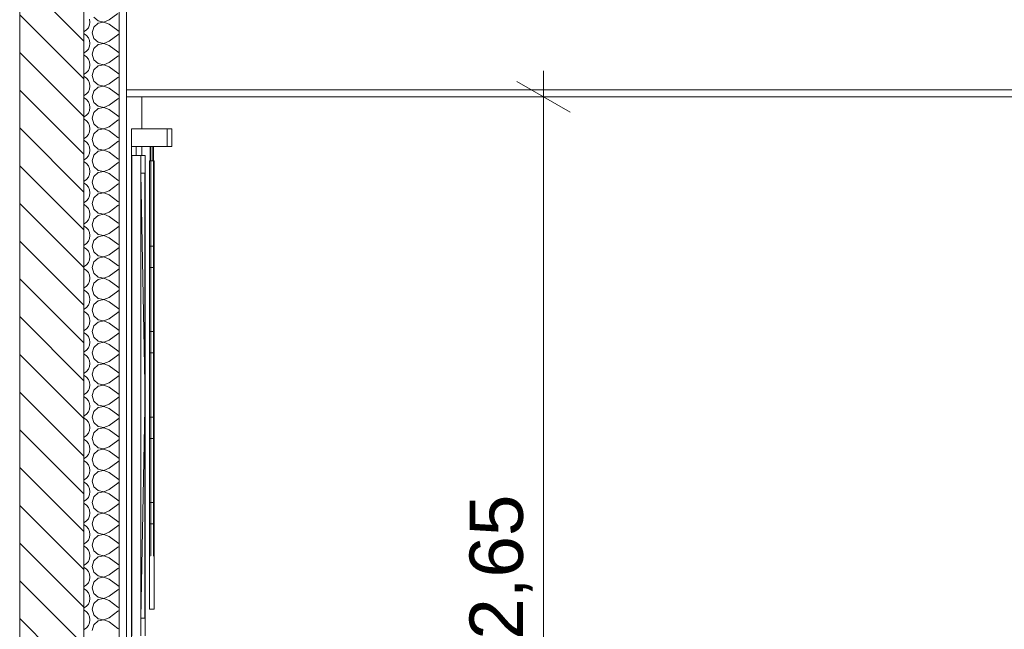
# Model space of a CAD drawing. Header units: millimetres. Extents: x 17009 to 157603, y -19950 to 21829.
# Tile 37 of 208: x 30162 to 32930, y 14673 to 16387. Entities that reach past the tile are written whole.
import ezdxf

# ---------------------------------------------------------------- set-up
doc = ezdxf.new("R2010")
doc.units = ezdxf.units.MM
doc.header["$MEASUREMENT"] = 0
for name, color, linetype in [('01-STR_Murs extérieurs.ARCHI', 7, 'Continuous'), ('01-STR_Murs.ARCHI', 7, 'Continuous'), ('04-SOE_Faux Plafond.ARCHI', 7, 'Continuous'), ('05-INF _ COTATIONS.ARCHI', 7, 'Continuous'), ('06-REP _ EQUIP MOBI _ marché.ARCHI', 7, 'Continuous'), ('Fenêtres Archicad', 7, 'Continuous')]:
    doc.layers.add(name, color=color, linetype=linetype)
doc.styles.add('STYLE_GENERE_1', font='arial.ttf')
doc.dimstyles.new('STYLE_GENERE__1', dxfattribs={"dimtxt": 150, "dimasz": 114, "dimexe": 0.18, "dimexo": 400, "dimgap": 0, "dimtad": 1, "dimlfac": 0.001, "dimzin": 0, "dimdsep": 46, "dimtxsty": 'STYLE_GENERE_1', "dimblk": 'ARROWHEAD_2', "dimblk1": 'ARROWHEAD_2', "dimblk2": 'ARROWHEAD_2', "dimcen": 0.09, "dimclrd": 8, "dimclre": 8, "dimclrt": 8, "dimazin": 0, "dimtfac": 1, "dimtdec": 4, "dimtmove": 0, "dimatfit": 3, "dimfxl": 0, "dimtolj": 1, "dimtzin": 0, "dimarcsym": 0})

# ---------------------------------------------------------------- blocks, each defined once
blk = doc.blocks.new('Élément de coupe_57_1')
at = {"layer": '01-STR_Murs.ARCHI', "color": 7, "linetype": 'Continuous', "lineweight": 5}
for p, q in [((30505.5, 16170), (30505.5, 16080)), ((30505.5, 16030), (30505.5, 16005))]:
    blk.add_line(p, q, dxfattribs=at)
blk = doc.blocks.new('*X73')
at = {"layer": '01-STR_Murs extérieurs.ARCHI', "color": 7, "linetype": 'Continuous', "lineweight": 5}
for p, q in [((30360, 16380), (30358.9, 16388.2)), ((30370.5, 16394.2), (30382.6, 16383.2)), ((30382.6, 16383.2), (30398.7, 16380.1)), ((30398.7, 16380.1), (30414, 16386)), ((30414, 16386), (30438, 16404)), ((30343.4, 16353.2), (30350.2, 16357.9)), ((30350.2, 16357.9), (30355.5, 16364.2)), ((30355.5, 16364.2), (30358.9, 16371.8)), ((30358.9, 16371.8), (30360, 16380)), ((30370.5, 16365.8), (30366, 16350)), ((30382.6, 16376.8), (30370.5, 16365.8)), ((30398.7, 16379.9), (30382.6, 16376.8)), ((30414, 16374), (30398.7, 16379.9)), ((30414, 16374), (30438, 16356)), ((30438, 16356), (30442.5, 16353.5)), ((30342.5, 16352.9), (30343.4, 16353.2)), ((30343.4, 16346.8), (30342.5, 16347.1)), ((30350.2, 16342.1), (30343.4, 16346.8)), ((30355.5, 16335.8), (30350.2, 16342.1)), ((30358.9, 16328.2), (30355.5, 16335.8)), ((30360, 16320), (30358.9, 16328.2)), ((30366, 16350), (30370.5, 16334.2)), ((30370.5, 16334.2), (30382.6, 16323.2)), ((30414, 16326), (30438, 16344)), ((30442.5, 16346.5), (30438, 16344)), ((30350.2, 16297.9), (30355.5, 16304.2)), ((30355.5, 16304.2), (30358.9, 16311.8)), ((30358.9, 16311.8), (30360, 16320)), ((30370.5, 16305.8), (30366, 16290)), ((30382.6, 16316.8), (30370.5, 16305.8)), ((30382.6, 16323.2), (30398.7, 16320.1)), ((30398.7, 16319.9), (30382.6, 16316.8)), ((30398.7, 16320.1), (30414, 16326)), ((30414, 16314), (30398.7, 16319.9)), ((30414, 16314), (30438, 16296)), ((30342.5, 16292.9), (30343.4, 16293.2)), ((30343.4, 16286.8), (30342.5, 16287.1)), ((30343.4, 16293.2), (30350.2, 16297.9)), ((30350.2, 16282.1), (30343.4, 16286.8)), ((30355.5, 16275.8), (30350.2, 16282.1)), ((30358.9, 16268.2), (30355.5, 16275.8)), ((30366, 16290), (30370.5, 16274.2)), ((30370.5, 16274.2), (30382.6, 16263.2)), ((30414, 16266), (30438, 16284)), ((30438, 16296), (30442.5, 16293.5)), ((30442.5, 16286.5), (30438, 16284)), ((30350.2, 16237.9), (30355.5, 16244.2)), ((30355.5, 16244.2), (30358.9, 16251.8)), ((30360, 16260), (30358.9, 16268.2)), ((30358.9, 16251.8), (30360, 16260)), ((30370.5, 16245.8), (30366, 16230)), ((30382.6, 16256.8), (30370.5, 16245.8)), ((30382.6, 16263.2), (30398.7, 16260.1)), ((30398.7, 16259.9), (30382.6, 16256.8)), ((30398.7, 16260.1), (30414, 16266)), ((30414, 16254), (30398.7, 16259.9)), ((30414, 16254), (30438, 16236)), ((30342.5, 16232.9), (30343.4, 16233.2)), ((30343.4, 16226.8), (30342.5, 16227.1)), ((30343.4, 16233.2), (30350.2, 16237.9)), ((30350.2, 16222.1), (30343.4, 16226.8)), ((30355.5, 16215.8), (30350.2, 16222.1)), ((30366, 16230), (30370.5, 16214.2)), ((30414, 16206), (30438, 16224)), ((30438, 16236), (30442.5, 16233.5)), ((30442.5, 16226.5), (30438, 16224)), ((30358.9, 16208.2), (30355.5, 16215.8)), ((30355.5, 16184.2), (30358.9, 16191.8)), ((30360, 16200), (30358.9, 16208.2)), ((30358.9, 16191.8), (30360, 16200)), ((30370.5, 16214.2), (30382.6, 16203.2)), ((30382.6, 16196.8), (30370.5, 16185.8)), ((30382.6, 16203.2), (30398.7, 16200.1)), ((30398.7, 16199.9), (30382.6, 16196.8)), ((30398.7, 16200.1), (30414, 16206)), ((30414, 16194), (30398.7, 16199.9)), ((30414, 16194), (30438, 16176)), ((30342.5, 16172.9), (30343.4, 16173.2)), ((30343.4, 16166.8), (30342.5, 16167.1)), ((30343.4, 16173.2), (30350.2, 16177.9)), ((30350.2, 16162.1), (30343.4, 16166.8)), ((30350.2, 16177.9), (30355.5, 16184.2)), ((30355.5, 16155.8), (30350.2, 16162.1)), ((30370.5, 16185.8), (30366, 16170)), ((30366, 16170), (30370.5, 16154.2)), ((30414, 16146), (30438, 16164)), ((30438, 16176), (30442.5, 16173.5)), ((30442.5, 16166.5), (30438, 16164)), ((30358.9, 16148.2), (30355.5, 16155.8)), ((30360, 16140), (30358.9, 16148.2)), ((30358.9, 16131.8), (30360, 16140)), ((30370.5, 16154.2), (30382.6, 16143.2)), ((30382.6, 16136.8), (30370.5, 16125.8)), ((30382.6, 16143.2), (30398.7, 16140.1)), ((30398.7, 16139.9), (30382.6, 16136.8)), ((30398.7, 16140.1), (30414, 16146)), ((30414, 16134), (30398.7, 16139.9)), ((30414, 16134), (30438, 16116)), ((30342.5, 16112.9), (30343.4, 16113.2)), ((30343.4, 16106.8), (30342.5, 16107.1)), ((30343.4, 16113.2), (30350.2, 16117.9)), ((30350.2, 16102.1), (30343.4, 16106.8)), ((30350.2, 16117.9), (30355.5, 16124.2)), ((30355.5, 16124.2), (30358.9, 16131.8)), ((30370.5, 16125.8), (30366, 16110)), ((30366, 16110), (30370.5, 16094.2)), ((30438, 16116), (30442.5, 16113.5)), ((30442.5, 16106.5), (30438, 16104)), ((30355.5, 16095.8), (30350.2, 16102.1)), ((30358.9, 16088.2), (30355.5, 16095.8)), ((30360, 16080), (30358.9, 16088.2)), ((30358.9, 16071.8), (30360, 16080)), ((30370.5, 16094.2), (30382.6, 16083.2)), ((30382.6, 16083.2), (30398.7, 16080.1)), ((30398.7, 16079.9), (30382.6, 16076.8)), ((30398.7, 16080.1), (30414, 16086)), ((30414, 16074), (30398.7, 16079.9)), ((30414, 16086), (30438, 16104)), ((30342.5, 16052.9), (30343.4, 16053.2)), ((30343.4, 16053.2), (30350.2, 16057.9)), ((30350.2, 16057.9), (30355.5, 16064.2)), ((30355.5, 16064.2), (30358.9, 16071.8)), ((30370.5, 16065.8), (30366, 16050)), ((30366, 16050), (30370.5, 16034.2)), ((30382.6, 16076.8), (30370.5, 16065.8)), ((30414, 16074), (30438, 16056)), ((30438, 16056), (30442.5, 16053.5)), ((30343.4, 16046.8), (30342.5, 16047.1)), ((30350.2, 16042.1), (30343.4, 16046.8)), ((30355.5, 16035.8), (30350.2, 16042.1)), ((30358.9, 16028.2), (30355.5, 16035.8)), ((30360, 16020), (30358.9, 16028.2)), ((30370.5, 16034.2), (30382.6, 16023.2)), ((30382.6, 16023.2), (30398.7, 16020.1)), ((30398.7, 16020.1), (30414, 16026)), ((30414, 16026), (30438, 16044)), ((30442.5, 16046.5), (30438, 16044)), ((30343.4, 15993.2), (30350.2, 15997.9)), ((30350.2, 15997.9), (30355.5, 16004.2)), ((30355.5, 16004.2), (30358.9, 16011.8)), ((30358.9, 16011.8), (30360, 16020)), ((30370.5, 16005.8), (30366, 15990)), ((30382.6, 16016.8), (30370.5, 16005.8)), ((30398.7, 16019.9), (30382.6, 16016.8)), ((30414, 16014), (30398.7, 16019.9)), ((30414, 16014), (30438, 15996)), ((30438, 15996), (30442.5, 15993.5)), ((30342.5, 15992.9), (30343.4, 15993.2)), ((30343.4, 15986.8), (30342.5, 15987.1)), ((30350.2, 15982.1), (30343.4, 15986.8)), ((30355.5, 15975.8), (30350.2, 15982.1)), ((30358.9, 15968.2), (30355.5, 15975.8)), ((30360, 15960), (30358.9, 15968.2)), ((30366, 15990), (30370.5, 15974.2)), ((30370.5, 15974.2), (30382.6, 15963.2)), ((30414, 15966), (30438, 15984)), ((30442.5, 15986.5), (30438, 15984)), ((30350.2, 15937.9), (30355.5, 15944.2)), ((30355.5, 15944.2), (30358.9, 15951.8)), ((30358.9, 15951.8), (30360, 15960)), ((30370.5, 15945.8), (30366, 15930)), ((30382.6, 15956.8), (30370.5, 15945.8)), ((30382.6, 15963.2), (30398.7, 15960.1)), ((30398.7, 15959.9), (30382.6, 15956.8)), ((30398.7, 15960.1), (30414, 15966)), ((30414, 15954), (30398.7, 15959.9)), ((30414, 15954), (30438, 15936)), ((30342.5, 15932.9), (30343.4, 15933.2)), ((30343.4, 15926.8), (30342.5, 15927.1)), ((30343.4, 15933.2), (30350.2, 15937.9)), ((30350.2, 15922.1), (30343.4, 15926.8)), ((30355.5, 15915.8), (30350.2, 15922.1)), ((30358.9, 15908.2), (30355.5, 15915.8)), ((30366, 15930), (30370.5, 15914.2)), ((30370.5, 15914.2), (30382.6, 15903.2)), ((30414, 15906), (30438, 15924)), ((30438, 15936), (30442.5, 15933.5)), ((30442.5, 15926.5), (30438, 15924)), ((30350.2, 15877.9), (30355.5, 15884.2)), ((30355.5, 15884.2), (30358.9, 15891.8)), ((30360, 15900), (30358.9, 15908.2)), ((30358.9, 15891.8), (30360, 15900)), ((30370.5, 15885.8), (30366, 15870)), ((30382.6, 15896.8), (30370.5, 15885.8)), ((30382.6, 15903.2), (30398.7, 15900.1)), ((30398.7, 15899.9), (30382.6, 15896.8)), ((30398.7, 15900.1), (30414, 15906)), ((30414, 15894), (30398.7, 15899.9)), ((30414, 15894), (30438, 15876)), ((30342.5, 15872.9), (30343.4, 15873.2)), ((30343.4, 15866.8), (30342.5, 15867.1)), ((30343.4, 15873.2), (30350.2, 15877.9)), ((30350.2, 15862.1), (30343.4, 15866.8)), ((30355.5, 15855.8), (30350.2, 15862.1)), ((30366, 15870), (30370.5, 15854.2)), ((30414, 15846), (30438, 15864)), ((30438, 15876), (30442.5, 15873.5)), ((30442.5, 15866.5), (30438, 15864)), ((30358.9, 15848.2), (30355.5, 15855.8)), ((30355.5, 15824.2), (30358.9, 15831.8)), ((30360, 15840), (30358.9, 15848.2)), ((30358.9, 15831.8), (30360, 15840)), ((30370.5, 15854.2), (30382.6, 15843.2)), ((30382.6, 15836.8), (30370.5, 15825.8)), ((30382.6, 15843.2), (30398.7, 15840.1)), ((30398.7, 15839.9), (30382.6, 15836.8)), ((30398.7, 15840.1), (30414, 15846)), ((30414, 15834), (30398.7, 15839.9)), ((30414, 15834), (30438, 15816)), ((30342.5, 15812.9), (30343.4, 15813.2)), ((30343.4, 15806.8), (30342.5, 15807.1)), ((30343.4, 15813.2), (30350.2, 15817.9)), ((30350.2, 15802.1), (30343.4, 15806.8)), ((30350.2, 15817.9), (30355.5, 15824.2)), ((30355.5, 15795.8), (30350.2, 15802.1)), ((30370.5, 15825.8), (30366, 15810)), ((30366, 15810), (30370.5, 15794.2)), ((30414, 15786), (30438, 15804)), ((30438, 15816), (30442.5, 15813.5)), ((30442.5, 15806.5), (30438, 15804)), ((30358.9, 15788.2), (30355.5, 15795.8)), ((30360, 15780), (30358.9, 15788.2)), ((30358.9, 15771.8), (30360, 15780)), ((30370.5, 15794.2), (30382.6, 15783.2)), ((30382.6, 15776.8), (30370.5, 15765.8)), ((30382.6, 15783.2), (30398.7, 15780.1)), ((30398.7, 15779.9), (30382.6, 15776.8)), ((30398.7, 15780.1), (30414, 15786)), ((30414, 15774), (30398.7, 15779.9)), ((30414, 15774), (30438, 15756)), ((30342.5, 15752.9), (30343.4, 15753.2)), ((30343.4, 15746.8), (30342.5, 15747.1)), ((30343.4, 15753.2), (30350.2, 15757.9)), ((30350.2, 15742.1), (30343.4, 15746.8)), ((30350.2, 15757.9), (30355.5, 15764.2)), ((30355.5, 15764.2), (30358.9, 15771.8)), ((30370.5, 15765.8), (30366, 15750)), ((30366, 15750), (30370.5, 15734.2)), ((30438, 15756), (30442.5, 15753.5)), ((30442.5, 15746.5), (30438, 15744)), ((30355.5, 15735.8), (30350.2, 15742.1)), ((30358.9, 15728.2), (30355.5, 15735.8)), ((30360, 15720), (30358.9, 15728.2)), ((30358.9, 15711.8), (30360, 15720)), ((30370.5, 15734.2), (30382.6, 15723.2)), ((30382.6, 15723.2), (30398.7, 15720.1)), ((30398.7, 15719.9), (30382.6, 15716.8)), ((30398.7, 15720.1), (30414, 15726)), ((30414, 15714), (30398.7, 15719.9)), ((30414, 15726), (30438, 15744)), ((30342.5, 15692.9), (30343.4, 15693.2)), ((30343.4, 15693.2), (30350.2, 15697.9)), ((30350.2, 15697.9), (30355.5, 15704.2)), ((30355.5, 15704.2), (30358.9, 15711.8)), ((30370.5, 15705.8), (30366, 15690)), ((30382.6, 15716.8), (30370.5, 15705.8)), ((30414, 15714), (30438, 15696)), ((30438, 15696), (30442.5, 15693.5)), ((30343.4, 15686.8), (30342.5, 15687.1)), ((30350.2, 15682.1), (30343.4, 15686.8)), ((30355.5, 15675.8), (30350.2, 15682.1)), ((30358.9, 15668.2), (30355.5, 15675.8)), ((30360, 15660), (30358.9, 15668.2)), ((30366, 15690), (30370.5, 15674.2)), ((30370.5, 15674.2), (30382.6, 15663.2)), ((30382.6, 15663.2), (30398.7, 15660.1)), ((30398.7, 15660.1), (30414, 15666)), ((30414, 15666), (30438, 15684)), ((30442.5, 15686.5), (30438, 15684)), ((30343.4, 15633.2), (30350.2, 15637.9)), ((30350.2, 15637.9), (30355.5, 15644.2)), ((30355.5, 15644.2), (30358.9, 15651.8)), ((30358.9, 15651.8), (30360, 15660)), ((30370.5, 15645.8), (30366, 15630)), ((30382.6, 15656.8), (30370.5, 15645.8)), ((30398.7, 15659.9), (30382.6, 15656.8)), ((30414, 15654), (30398.7, 15659.9)), ((30414, 15654), (30438, 15636)), ((30438, 15636), (30442.5, 15633.5)), ((30342.5, 15632.9), (30343.4, 15633.2)), ((30343.4, 15626.8), (30342.5, 15627.1)), ((30350.2, 15622.1), (30343.4, 15626.8)), ((30355.5, 15615.8), (30350.2, 15622.1)), ((30358.9, 15608.2), (30355.5, 15615.8)), ((30360, 15600), (30358.9, 15608.2)), ((30366, 15630), (30370.5, 15614.2)), ((30370.5, 15614.2), (30382.6, 15603.2)), ((30414, 15606), (30438, 15624)), ((30442.5, 15626.5), (30438, 15624)), ((30350.2, 15577.9), (30355.5, 15584.2)), ((30355.5, 15584.2), (30358.9, 15591.8)), ((30358.9, 15591.8), (30360, 15600)), ((30370.5, 15585.8), (30366, 15570)), ((30382.6, 15596.8), (30370.5, 15585.8)), ((30382.6, 15603.2), (30398.7, 15600.1)), ((30398.7, 15599.9), (30382.6, 15596.8)), ((30398.7, 15600.1), (30414, 15606)), ((30414, 15594), (30398.7, 15599.9)), ((30414, 15594), (30438, 15576)), ((30342.5, 15572.9), (30343.4, 15573.2)), ((30343.4, 15566.8), (30342.5, 15567.1)), ((30343.4, 15573.2), (30350.2, 15577.9)), ((30350.2, 15562.1), (30343.4, 15566.8)), ((30355.5, 15555.8), (30350.2, 15562.1)), ((30358.9, 15548.2), (30355.5, 15555.8)), ((30366, 15570), (30370.5, 15554.2)), ((30370.5, 15554.2), (30382.6, 15543.2)), ((30414, 15546), (30438, 15564)), ((30438, 15576), (30442.5, 15573.5)), ((30442.5, 15566.5), (30438, 15564)), ((30350.2, 15517.9), (30355.5, 15524.2)), ((30355.5, 15524.2), (30358.9, 15531.8)), ((30360, 15540), (30358.9, 15548.2)), ((30358.9, 15531.8), (30360, 15540)), ((30370.5, 15525.8), (30366, 15510)), ((30382.6, 15536.8), (30370.5, 15525.8)), ((30382.6, 15543.2), (30398.7, 15540.1)), ((30398.7, 15539.9), (30382.6, 15536.8)), ((30398.7, 15540.1), (30414, 15546)), ((30414, 15534), (30398.7, 15539.9)), ((30414, 15534), (30438, 15516)), ((30342.5, 15512.9), (30343.4, 15513.2)), ((30343.4, 15506.8), (30342.5, 15507.1)), ((30343.4, 15513.2), (30350.2, 15517.9)), ((30350.2, 15502.1), (30343.4, 15506.8)), ((30355.5, 15495.8), (30350.2, 15502.1)), ((30366, 15510), (30370.5, 15494.2)), ((30414, 15486), (30438, 15504)), ((30438, 15516), (30442.5, 15513.5)), ((30442.5, 15506.5), (30438, 15504)), ((30358.9, 15488.2), (30355.5, 15495.8)), ((30355.5, 15464.2), (30358.9, 15471.8)), ((30360, 15480), (30358.9, 15488.2)), ((30358.9, 15471.8), (30360, 15480)), ((30370.5, 15494.2), (30382.6, 15483.2)), ((30382.6, 15476.8), (30370.5, 15465.8)), ((30382.6, 15483.2), (30398.7, 15480.1)), ((30398.7, 15479.9), (30382.6, 15476.8)), ((30398.7, 15480.1), (30414, 15486)), ((30414, 15474), (30398.7, 15479.9)), ((30414, 15474), (30438, 15456)), ((30342.5, 15452.9), (30343.4, 15453.2)), ((30343.4, 15446.8), (30342.5, 15447.1)), ((30343.4, 15453.2), (30350.2, 15457.9)), ((30350.2, 15442.1), (30343.4, 15446.8)), ((30350.2, 15457.9), (30355.5, 15464.2)), ((30355.5, 15435.8), (30350.2, 15442.1)), ((30370.5, 15465.8), (30366, 15450)), ((30366, 15450), (30370.5, 15434.2)), ((30414, 15426), (30438, 15444)), ((30438, 15456), (30442.5, 15453.5)), ((30442.5, 15446.5), (30438, 15444)), ((30358.9, 15428.2), (30355.5, 15435.8)), ((30360, 15420), (30358.9, 15428.2)), ((30358.9, 15411.8), (30360, 15420)), ((30370.5, 15434.2), (30382.6, 15423.2)), ((30382.6, 15416.8), (30370.5, 15405.8)), ((30382.6, 15423.2), (30398.7, 15420.1)), ((30398.7, 15419.9), (30382.6, 15416.8)), ((30398.7, 15420.1), (30414, 15426)), ((30414, 15414), (30398.7, 15419.9)), ((30414, 15414), (30438, 15396)), ((30342.5, 15392.9), (30343.4, 15393.2)), ((30343.4, 15386.8), (30342.5, 15387.1)), ((30343.4, 15393.2), (30350.2, 15397.9)), ((30350.2, 15382.1), (30343.4, 15386.8)), ((30350.2, 15397.9), (30355.5, 15404.2)), ((30355.5, 15404.2), (30358.9, 15411.8)), ((30370.5, 15405.8), (30366, 15390)), ((30366, 15390), (30370.5, 15374.2)), ((30438, 15396), (30442.5, 15393.5)), ((30442.5, 15386.5), (30438, 15384)), ((30355.5, 15375.8), (30350.2, 15382.1)), ((30358.9, 15368.2), (30355.5, 15375.8)), ((30360, 15360), (30358.9, 15368.2)), ((30358.9, 15351.8), (30360, 15360)), ((30370.5, 15374.2), (30382.6, 15363.2)), ((30382.6, 15363.2), (30398.7, 15360.1)), ((30398.7, 15359.9), (30382.6, 15356.8)), ((30398.7, 15360.1), (30414, 15366)), ((30414, 15354), (30398.7, 15359.9)), ((30414, 15366), (30438, 15384)), ((30342.5, 15332.9), (30343.4, 15333.2)), ((30343.4, 15333.2), (30350.2, 15337.9)), ((30350.2, 15337.9), (30355.5, 15344.2)), ((30355.5, 15344.2), (30358.9, 15351.8)), ((30370.5, 15345.8), (30366, 15330)), ((30382.6, 15356.8), (30370.5, 15345.8)), ((30414, 15354), (30438, 15336)), ((30438, 15336), (30442.5, 15333.5)), ((30343.4, 15326.8), (30342.5, 15327.1)), ((30350.2, 15322.1), (30343.4, 15326.8)), ((30355.5, 15315.8), (30350.2, 15322.1)), ((30358.9, 15308.2), (30355.5, 15315.8)), ((30360, 15300), (30358.9, 15308.2)), ((30366, 15330), (30370.5, 15314.2)), ((30370.5, 15314.2), (30382.6, 15303.2)), ((30382.6, 15303.2), (30398.7, 15300.1)), ((30398.7, 15300.1), (30414, 15306)), ((30414, 15306), (30438, 15324)), ((30442.5, 15326.5), (30438, 15324)), ((30343.4, 15273.2), (30350.2, 15277.9)), ((30350.2, 15277.9), (30355.5, 15284.2)), ((30355.5, 15284.2), (30358.9, 15291.8)), ((30358.9, 15291.8), (30360, 15300)), ((30370.5, 15285.8), (30366, 15270)), ((30382.6, 15296.8), (30370.5, 15285.8)), ((30398.7, 15299.9), (30382.6, 15296.8)), ((30414, 15294), (30398.7, 15299.9)), ((30414, 15294), (30438, 15276)), ((30438, 15276), (30442.5, 15273.5)), ((30342.5, 15272.9), (30343.4, 15273.2)), ((30343.4, 15266.8), (30342.5, 15267.1)), ((30350.2, 15262.1), (30343.4, 15266.8)), ((30355.5, 15255.8), (30350.2, 15262.1)), ((30358.9, 15248.2), (30355.5, 15255.8)), ((30360, 15240), (30358.9, 15248.2)), ((30366, 15270), (30370.5, 15254.2)), ((30370.5, 15254.2), (30382.6, 15243.2)), ((30414, 15246), (30438, 15264)), ((30442.5, 15266.5), (30438, 15264)), ((30350.2, 15217.9), (30355.5, 15224.2)), ((30355.5, 15224.2), (30358.9, 15231.8)), ((30358.9, 15231.8), (30360, 15240)), ((30370.5, 15225.8), (30366, 15210)), ((30382.6, 15236.8), (30370.5, 15225.8)), ((30382.6, 15243.2), (30398.7, 15240.1)), ((30398.7, 15239.9), (30382.6, 15236.8)), ((30398.7, 15240.1), (30414, 15246)), ((30414, 15234), (30398.7, 15239.9)), ((30414, 15234), (30438, 15216)), ((30342.5, 15212.9), (30343.4, 15213.2)), ((30343.4, 15206.8), (30342.5, 15207.1)), ((30343.4, 15213.2), (30350.2, 15217.9)), ((30350.2, 15202.1), (30343.4, 15206.8)), ((30355.5, 15195.8), (30350.2, 15202.1)), ((30358.9, 15188.2), (30355.5, 15195.8)), ((30366, 15210), (30370.5, 15194.2)), ((30370.5, 15194.2), (30382.6, 15183.2)), ((30414, 15186), (30438, 15204)), ((30438, 15216), (30442.5, 15213.5)), ((30442.5, 15206.5), (30438, 15204)), ((30355.5, 15164.2), (30358.9, 15171.8)), ((30360, 15180), (30358.9, 15188.2)), ((30358.9, 15171.8), (30360, 15180)), ((30370.5, 15165.8), (30366, 15150)), ((30382.6, 15176.8), (30370.5, 15165.8)), ((30382.6, 15183.2), (30398.7, 15180.1)), ((30398.7, 15179.9), (30382.6, 15176.8)), ((30398.7, 15180.1), (30414, 15186)), ((30414, 15174), (30398.7, 15179.9)), ((30414, 15174), (30438, 15156)), ((30342.5, 15152.9), (30343.4, 15153.2)), ((30343.4, 15146.8), (30342.5, 15147.1)), ((30343.4, 15153.2), (30350.2, 15157.9)), ((30350.2, 15142.1), (30343.4, 15146.8)), ((30350.2, 15157.9), (30355.5, 15164.2)), ((30355.5, 15135.8), (30350.2, 15142.1)), ((30366, 15150), (30370.5, 15134.2)), ((30414, 15126), (30438, 15144)), ((30438, 15156), (30442.5, 15153.5)), ((30442.5, 15146.5), (30438, 15144)), ((30358.9, 15128.2), (30355.5, 15135.8)), ((30355.5, 15104.2), (30358.9, 15111.8)), ((30360, 15120), (30358.9, 15128.2)), ((30358.9, 15111.8), (30360, 15120)), ((30370.5, 15134.2), (30382.6, 15123.2)), ((30382.6, 15116.8), (30370.5, 15105.8)), ((30382.6, 15123.2), (30398.7, 15120.1)), ((30398.7, 15119.9), (30382.6, 15116.8)), ((30398.7, 15120.1), (30414, 15126)), ((30414, 15114), (30398.7, 15119.9)), ((30414, 15114), (30438, 15096)), ((30342.5, 15092.9), (30343.4, 15093.2)), ((30343.4, 15086.8), (30342.5, 15087.1)), ((30343.4, 15093.2), (30350.2, 15097.9)), ((30350.2, 15082.1), (30343.4, 15086.8)), ((30350.2, 15097.9), (30355.5, 15104.2)), ((30355.5, 15075.8), (30350.2, 15082.1)), ((30370.5, 15105.8), (30366, 15090)), ((30366, 15090), (30370.5, 15074.2)), ((30414, 15066), (30438, 15084)), ((30438, 15096), (30442.5, 15093.5)), ((30442.5, 15086.5), (30438, 15084)), ((30358.9, 15068.2), (30355.5, 15075.8)), ((30360, 15060), (30358.9, 15068.2)), ((30358.9, 15051.8), (30360, 15060)), ((30370.5, 15074.2), (30382.6, 15063.2)), ((30382.6, 15056.8), (30370.5, 15045.8)), ((30382.6, 15063.2), (30398.7, 15060.1)), ((30398.7, 15059.9), (30382.6, 15056.8)), ((30398.7, 15060.1), (30414, 15066)), ((30414, 15054), (30398.7, 15059.9)), ((30414, 15054), (30438, 15036)), ((30342.5, 15032.9), (30343.4, 15033.2)), ((30343.4, 15026.8), (30342.5, 15027.1)), ((30343.4, 15033.2), (30350.2, 15037.9)), ((30350.2, 15022.1), (30343.4, 15026.8)), ((30350.2, 15037.9), (30355.5, 15044.2)), ((30355.5, 15044.2), (30358.9, 15051.8)), ((30370.5, 15045.8), (30366, 15030)), ((30366, 15030), (30370.5, 15014.2)), ((30438, 15036), (30442.5, 15033.5)), ((30442.5, 15026.5), (30438, 15024)), ((30355.5, 15015.8), (30350.2, 15022.1)), ((30358.9, 15008.2), (30355.5, 15015.8)), ((30360, 15000), (30358.9, 15008.2)), ((30358.9, 14991.8), (30360, 15000)), ((30370.5, 15014.2), (30382.6, 15003.2)), ((30382.6, 15003.2), (30398.7, 15000.1)), ((30398.7, 14999.9), (30382.6, 14996.8)), ((30398.7, 15000.1), (30414, 15006)), ((30414, 14994), (30398.7, 14999.9)), ((30414, 15006), (30438, 15024)), ((30342.5, 14972.9), (30343.4, 14973.2)), ((30343.4, 14973.2), (30350.2, 14977.9)), ((30350.2, 14977.9), (30355.5, 14984.2)), ((30355.5, 14984.2), (30358.9, 14991.8)), ((30370.5, 14985.8), (30366, 14970)), ((30382.6, 14996.8), (30370.5, 14985.8)), ((30414, 14994), (30438, 14976)), ((30438, 14976), (30442.5, 14973.5)), ((30343.4, 14966.8), (30342.5, 14967.1)), ((30350.2, 14962.1), (30343.4, 14966.8)), ((30355.5, 14955.8), (30350.2, 14962.1)), ((30358.9, 14948.2), (30355.5, 14955.8)), ((30360, 14940), (30358.9, 14948.2)), ((30366, 14970), (30370.5, 14954.2)), ((30370.5, 14954.2), (30382.6, 14943.2)), ((30382.6, 14943.2), (30398.7, 14940.1)), ((30398.7, 14940.1), (30414, 14946)), ((30414, 14946), (30438, 14964)), ((30442.5, 14966.5), (30438, 14964)), ((30343.4, 14913.2), (30350.2, 14917.9)), ((30350.2, 14917.9), (30355.5, 14924.2)), ((30355.5, 14924.2), (30358.9, 14931.8)), ((30358.9, 14931.8), (30360, 14940)), ((30370.5, 14925.8), (30366, 14910)), ((30382.6, 14936.8), (30370.5, 14925.8)), ((30398.7, 14939.9), (30382.6, 14936.8)), ((30414, 14934), (30398.7, 14939.9)), ((30414, 14934), (30438, 14916)), ((30438, 14916), (30442.5, 14913.5)), ((30342.5, 14912.9), (30343.4, 14913.2)), ((30343.4, 14906.8), (30342.5, 14907.1)), ((30350.2, 14902.1), (30343.4, 14906.8)), ((30355.5, 14895.8), (30350.2, 14902.1)), ((30358.9, 14888.2), (30355.5, 14895.8)), ((30360, 14880), (30358.9, 14888.2)), ((30366, 14910), (30370.5, 14894.2)), ((30370.5, 14894.2), (30382.6, 14883.2)), ((30414, 14886), (30438, 14904)), ((30442.5, 14906.5), (30438, 14904)), ((30350.2, 14857.9), (30355.5, 14864.2)), ((30355.5, 14864.2), (30358.9, 14871.8)), ((30358.9, 14871.8), (30360, 14880)), ((30370.5, 14865.8), (30366, 14850)), ((30382.6, 14876.8), (30370.5, 14865.8)), ((30382.6, 14883.2), (30398.7, 14880.1)), ((30398.7, 14879.9), (30382.6, 14876.8)), ((30398.7, 14880.1), (30414, 14886)), ((30414, 14874), (30398.7, 14879.9)), ((30414, 14874), (30438, 14856)), ((30342.5, 14852.9), (30343.4, 14853.2)), ((30343.4, 14846.8), (30342.5, 14847.1)), ((30343.4, 14853.2), (30350.2, 14857.9)), ((30350.2, 14842.1), (30343.4, 14846.8)), ((30355.5, 14835.8), (30350.2, 14842.1)), ((30358.9, 14828.2), (30355.5, 14835.8)), ((30366, 14850), (30370.5, 14834.2)), ((30370.5, 14834.2), (30382.6, 14823.2)), ((30414, 14826), (30438, 14844)), ((30438, 14856), (30442.5, 14853.5)), ((30442.5, 14846.5), (30438, 14844)), ((30355.5, 14804.2), (30358.9, 14811.8)), ((30360, 14820), (30358.9, 14828.2)), ((30358.9, 14811.8), (30360, 14820)), ((30370.5, 14805.8), (30366, 14790)), ((30382.6, 14816.8), (30370.5, 14805.8)), ((30382.6, 14823.2), (30398.7, 14820.1)), ((30398.7, 14819.9), (30382.6, 14816.8)), ((30398.7, 14820.1), (30414, 14826)), ((30414, 14814), (30398.7, 14819.9)), ((30414, 14814), (30438, 14796)), ((30342.5, 14792.9), (30343.4, 14793.2)), ((30343.4, 14786.8), (30342.5, 14787.1)), ((30343.4, 14793.2), (30350.2, 14797.9)), ((30350.2, 14782.1), (30343.4, 14786.8)), ((30350.2, 14797.9), (30355.5, 14804.2)), ((30355.5, 14775.8), (30350.2, 14782.1)), ((30366, 14790), (30370.5, 14774.2)), ((30414, 14766), (30438, 14784)), ((30438, 14796), (30442.5, 14793.5)), ((30442.5, 14786.5), (30438, 14784)), ((30358.9, 14768.2), (30355.5, 14775.8)), ((30355.5, 14744.2), (30358.9, 14751.8)), ((30360, 14760), (30358.9, 14768.2)), ((30358.9, 14751.8), (30360, 14760)), ((30370.5, 14774.2), (30382.6, 14763.2)), ((30382.6, 14756.8), (30370.5, 14745.8)), ((30382.6, 14763.2), (30398.7, 14760.1)), ((30398.7, 14759.9), (30382.6, 14756.8)), ((30398.7, 14760.1), (30414, 14766)), ((30414, 14754), (30398.7, 14759.9)), ((30414, 14754), (30438, 14736)), ((30342.5, 14732.9), (30343.4, 14733.2)), ((30343.4, 14726.8), (30342.5, 14727.1)), ((30343.4, 14733.2), (30350.2, 14737.9)), ((30350.2, 14722.1), (30343.4, 14726.8)), ((30350.2, 14737.9), (30355.5, 14744.2)), ((30355.5, 14715.8), (30350.2, 14722.1)), ((30370.5, 14745.8), (30366, 14730)), ((30366, 14730), (30370.5, 14714.2)), ((30414, 14706), (30438, 14724)), ((30438, 14736), (30442.5, 14733.5)), ((30442.5, 14726.5), (30438, 14724)), ((30358.9, 14708.2), (30355.5, 14715.8)), ((30360, 14700), (30358.9, 14708.2)), ((30358.9, 14691.8), (30360, 14700)), ((30370.5, 14714.2), (30382.6, 14703.2)), ((30382.6, 14696.8), (30370.5, 14685.8)), ((30382.6, 14703.2), (30398.7, 14700.1)), ((30398.7, 14699.9), (30382.6, 14696.8)), ((30398.7, 14700.1), (30414, 14706)), ((30414, 14694), (30398.7, 14699.9)), ((30414, 14694), (30438, 14676)), ((30343.4, 14673.2), (30350.2, 14677.9)), ((30350.2, 14677.9), (30355.5, 14684.2)), ((30355.5, 14684.2), (30358.9, 14691.8)), ((30370.5, 14685.8), (30366, 14670)), ((30438, 14676), (30442.5, 14673.5))]:
    blk.add_line(p, q, dxfattribs=at)
blk = doc.blocks.new('Élément de coupe_58_1')
at = {"layer": '01-STR_Murs extérieurs.ARCHI', "linetype": 'Continuous', "lineweight": 0, "true_color": 0x000000}
h = blk.add_hatch(dxfattribs=at)
h.set_pattern_fill('Hachure_simple_0001', color=18, style=0, pattern_type=2)
h.set_pattern_definition([(315, (0, 0), (53.03301, 53.03301), [])])
h.paths.add_polyline_path([(30342.5, 16830), (30162.5, 16830), (30162.5, 13530), (30342.5, 13530), (30342.5, 16590), (30243.7, 16590), (30243.7, 16810), (30342.5, 16810)])
at = {"layer": '01-STR_Murs extérieurs.ARCHI', "color": 7, "linetype": 'Continuous', "lineweight": 5}
for p, q in [((30162.5, 16830), (30162.5, 13530)), ((30342.5, 16590), (30342.5, 13530)), ((30442.5, 16590), (30442.5, 13530)), ((30462.5, 16170), (30462.5, 13530))]:
    blk.add_line(p, q, dxfattribs=at)
at = {"layer": '01-STR_Murs extérieurs.ARCHI', "lineweight": 0}
blk.add_blockref('*X73', (0, 0), dxfattribs=at)
blk = doc.blocks.new('Élément de coupe_376_1')
at = {"layer": 'Fenêtres Archicad', "color": 7, "linetype": 'Continuous', "lineweight": 5}
for p, q in [((30477.1, 15980), (30477.1, 16030)), ((30490.1, 16030), (30490.1, 16005)), ((30477.5, 16005), (30477.5, 15980)), ((30477.5, 16005), (30502.5, 16005)), ((30502.5, 15955), (30502.5, 16005)), ((30502.5, 16005), (30514.8, 16005)), ((30502.5, 16005), (30503.4, 15955)), ((30514.8, 16005), (30514.8, 15955)), ((30477.1, 13680), (30477.1, 15980)), ((30477.5, 15980), (30477.5, 14655)), ((30502.5, 14705), (30502.5, 15955)), ((30503.1, 15955), (30503.1, 14705)), ((30514.1, 15955), (30503.1, 15955)), ((30503.4, 15955), (30514.1, 15365.5)), ((30514.1, 14705), (30514.1, 15955)), ((30514.8, 15955), (30514.8, 14705)), ((30514.1, 15365.5), (30514.8, 15330)), ((30514.1, 15294.5), (30514.8, 15330)), ((30503.4, 14705), (30514.1, 15294.5)), ((30502.5, 14655), (30502.5, 14705)), ((30502.5, 14655), (30503.4, 14705)), ((30503.1, 14705), (30514.1, 14705)), ((30514.8, 14705), (30514.8, 14655))]:
    blk.add_line(p, q, dxfattribs=at)
blk = doc.blocks.new('Élément de coupe_486_1')
at = {"layer": '04-SOE_Faux Plafond.ARCHI', "color": 7, "linetype": 'Continuous', "lineweight": 5}
for p, q in [((46991.6, 16190), (30462.5, 16190)), ((46991.6, 16170), (30462.5, 16170))]:
    blk.add_line(p, q, dxfattribs=at)
at = {"layer": '04-SOE_Faux Plafond.ARCHI', "color": 7, "linetype": 'Continuous', "lineweight": 5, "flags": 128}
blk.add_lwpolyline([(30462.5, 16580), (30462.5, 16190), (30462.5, 16170)], dxfattribs=at)
blk = doc.blocks.new('Élément de coupe_594_1')
at = {"layer": '06-REP _ EQUIP MOBI _ marché.ARCHI', "color": 7, "linetype": 'Continuous', "lineweight": 5}
for p, q in [((30577.1, 16080), (30477.1, 16080)), ((30477.1, 16030), (30477.1, 16080)), ((30590.1, 16080), (30577.1, 16080)), ((30577.1, 16030), (30577.1, 16080)), ((30590.1, 16030), (30590.1, 16080)), ((30577.1, 16030), (30477.1, 16030)), ((30528.9, 15990), (30528.9, 16030)), ((30530.6, 14880), (30530.6, 16030)), ((30536.6, 15990), (30536.6, 16030)), ((30538.4, 14880), (30538.4, 16030)), ((30590.1, 16030), (30577.1, 16030)), ((30527.1, 15750), (30527.1, 15990)), ((30527.2, 15750), (30527.2, 15990)), ((30527.2, 15990), (30529.8, 15990)), ((30530.6, 15990), (30537.6, 15990)), ((30538.4, 15990), (30540.2, 15990)), ((30540.2, 15990), (30540.2, 15750)), ((30527.1, 15510), (30527.1, 15750)), ((30527.2, 15510), (30527.2, 15750)), ((30527.2, 15750), (30529.8, 15750)), ((30530.6, 15750), (30537.6, 15750)), ((30538.4, 15750), (30540.2, 15750)), ((30540.2, 15750), (30540.2, 15510)), ((30529.8, 15690), (30527.2, 15690)), ((30537.6, 15690), (30530.6, 15690)), ((30540.2, 15690), (30538.4, 15690)), ((30527.1, 15270), (30527.1, 15510)), ((30527.2, 15270), (30527.2, 15510)), ((30527.2, 15510), (30529.8, 15510)), ((30530.6, 15510), (30537.6, 15510)), ((30538.4, 15510), (30540.2, 15510)), ((30540.2, 15510), (30540.2, 15270)), ((30529.8, 15450), (30527.2, 15450)), ((30537.6, 15450), (30530.6, 15450)), ((30540.2, 15450), (30538.4, 15450)), ((30527.1, 15030), (30527.1, 15270)), ((30527.2, 15030), (30527.2, 15270)), ((30527.2, 15270), (30529.8, 15270)), ((30530.6, 15270), (30537.6, 15270)), ((30538.4, 15270), (30540.2, 15270)), ((30540.2, 15270), (30540.2, 15030)), ((30529.8, 15210), (30527.2, 15210)), ((30537.6, 15210), (30530.6, 15210)), ((30540.2, 15210), (30538.4, 15210)), ((30527.1, 14730), (30527.1, 15030)), ((30527.2, 14730), (30527.2, 15030)), ((30527.2, 15030), (30529.8, 15030)), ((30530.6, 15030), (30537.6, 15030)), ((30538.4, 15030), (30540.2, 15030)), ((30540.2, 15030), (30540.2, 14730)), ((30529.8, 14970), (30527.2, 14970)), ((30537.6, 14970), (30530.6, 14970)), ((30540.2, 14970), (30538.4, 14970)), ((30530.6, 14880), (30529.7, 14880)), ((30538.4, 14880), (30537.5, 14880)), ((30540.2, 14730), (30527.2, 14730))]:
    blk.add_line(p, q, dxfattribs=at)
blk = doc.blocks.new('*D1243')
at = {"layer": '05-INF _ COTATIONS.ARCHI', "color": 8, "linetype": 'Continuous', "lineweight": 5}
for p, q in [((31634.6, 16170), (31634.6, 16243.4)), ((31709.6, 16126.7), (31559.6, 16213.3)), ((32034.6, 16170), (31522.1, 16170)), ((31634.6, 13518.6), (31634.6, 16170)), ((31559.6, 13561.9), (31709.6, 13475.3)), ((31747.1, 13518.6), (31234.6, 13518.6)), ((31634.6, 13445.2), (31634.6, 13518.6))]:
    blk.add_line(p, q, dxfattribs=at)
at = {"layer": '05-INF _ COTATIONS.ARCHI', "color": 8, "lineweight": 5, "insert": (31604.6, 14644.1), "char_height": 150, "attachment_point": 7, "rotation": 90, "style": 'STYLE_GENERE_1'}
blk.add_mtext('\\A1;{\\pql;\\fArial|b0|i0|c0|p0;\\W1.000000;2,65}', dxfattribs=at)
blk = doc.blocks.new('ARROWHEAD_2')
at = {"color": 0, "linetype": 'Continuous', "lineweight": 0}
for p, q in [((-0.378, -0.655), (0.378, 0.655)), ((0, 0), (-1, 0))]:
    blk.add_line(p, q, dxfattribs=at)

msp = doc.modelspace()

# ---------------------------------------------------------------- block references
at = {"layer": '01-STR_Murs extérieurs.ARCHI', "lineweight": 0}
msp.add_blockref('Élément de coupe_58_1', (0, 0), dxfattribs=at)
at = {"layer": '01-STR_Murs.ARCHI', "lineweight": 0}
msp.add_blockref('Élément de coupe_57_1', (0, 0), dxfattribs=at)
at = {"layer": '04-SOE_Faux Plafond.ARCHI', "lineweight": 0}
msp.add_blockref('Élément de coupe_486_1', (0, 0), dxfattribs=at)
at = {"layer": '06-REP _ EQUIP MOBI _ marché.ARCHI', "lineweight": 0}
msp.add_blockref('Élément de coupe_594_1', (0, 0), dxfattribs=at)
at = {"layer": 'Fenêtres Archicad', "lineweight": 0}
msp.add_blockref('Élément de coupe_376_1', (0, 0), dxfattribs=at)

# ---------------------------------------------------------------- dimensions: what is measured, and where the dimension line sits
at = {"layer": '05-INF _ COTATIONS.ARCHI', "color": 8, "linetype": 'Continuous', "lineweight": 5}
dim = msp.add_linear_dim(base=(31634.589, 16170), p1=(31633.675, 13518.6), p2=(31673.724, 16170), angle=90, dimstyle='STYLE_GENERE__1', dxfattribs=at)
dim.commit()
dim.dimension.update_dxf_attribs({"geometry": '*D1243', "text_midpoint": (31529.589, 14838.297), "dimtype": 160, "text_rotation": 90})

doc.saveas('drawing.dxf')
